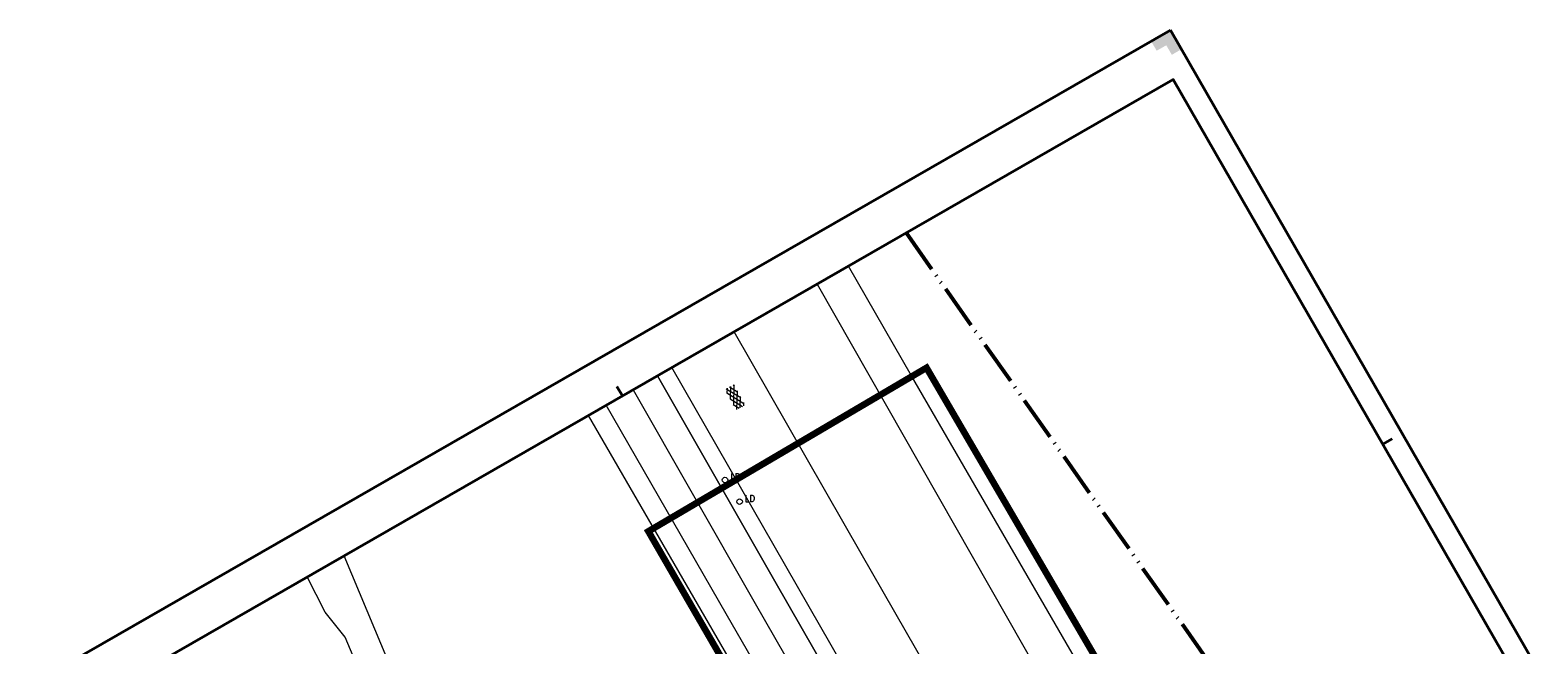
# Model space of a CAD drawing. Header units: metres. Extents: x 148737 to 148951, y 485553 to 485794.
# Tile 6 of 7: x 148743 to 148879, y 485739 to 485794. Entities that reach past the tile are written whole.
import ezdxf

# ---------------------------------------------------------------- set-up
doc = ezdxf.new("R2010")
doc.units = ezdxf.units.M
doc.header["$MEASUREMENT"] = 0
doc.linetypes.add('bladgr', pattern=[6.12, 4, -0.66, 0.07, -0.66, 0.07, -0.66])
for name, color, linetype, lineweight in [('BWR-alg-topografie', 7, 'Continuous', 13), ('TOP-L-topo objecten punt', 7, 'Continuous', 0), ('TOP-L-topo objecten vlak', 7, 'Continuous', 0), ('WVB-alg-bladgrens', 2, 'bladgr', 53), ('WVB-alg-onderhoek', 7, 'Continuous', 30), ('WVB-alg-werkgrens', 6, 'Continuous', 53)]:
    doc.layers.add(name, color=color, linetype=linetype, lineweight=lineweight)
doc.styles.add('Style-STANDARD', font='STANDARD.shx')

# ---------------------------------------------------------------- blocks, each defined once
blk = doc.blocks.new('121')
at = {"layer": 'TOP-L-topo objecten punt', "color": 7, "linetype": 'Continuous', "lineweight": 0}
blk.add_circle((0, 0), 0.25, dxfattribs=at)
at = {"layer": 'TOP-L-topo objecten punt', "color": 7, "linetype": 'Continuous', "lineweight": 0, "style": 'Style-STANDARD'}
blk.add_text('LD', height=0.6, dxfattribs=at).set_placement((0.483, 0))
blk = doc.blocks.new('ASFALT')
at = {"layer": 'BWR-alg-topografie'}
for p, q in [((1.14, 0.74), (0, 0.08)), ((0.54, 0.74), (0, 0.43)), ((1.48, -0.17), (0, 0.69)), ((0.88, -0.16), (0, 0.35)), ((0.28, -0.16), (0, 0)), ((1.74, 0.74), (0.18, -0.16)), ((2.08, -0.16), (0.52, 0.74)), ((2.11, 0.61), (0.78, -0.16)), ((2.11, 0.17), (1.12, 0.74)), ((2.11, 0.26), (1.38, -0.16)), ((2.11, 0.51), (1.73, 0.74)), ((2.11, -0.09), (1.98, -0.16))]:
    blk.add_line(p, q, dxfattribs=at)

msp = doc.modelspace()

# ---------------------------------------------------------------- hatches: boundary and pattern name
at = {"layer": 'WVB-alg-onderhoek', "lineweight": 40}
msp.add_hatch(color=256, dxfattribs=at).paths.add_polyline_path([(148846.13, 485792.02), (148845.63, 485792.88), (148844.76, 485792.39), (148844.26, 485793.25), (148846, 485794.25), (148846.99, 485792.52)])

# ---------------------------------------------------------------- linework, layer by layer
at = {"layer": 'TOP-L-topo objecten vlak', "color": 7, "linetype": 'Continuous', "lineweight": 0}
msp.add_line((148814.08, 485771.3), (148850.01, 485708.32), dxfattribs=at)
at = {"layer": 'TOP-L-topo objecten vlak', "color": 7, "linetype": 'Continuous', "lineweight": 0, "flags": 128}
for points in [[(148850.01, 485708.32), (148851.83, 485707.65), (148853.49, 485708.52), (148851.72, 485712.74), (148838.12, 485736.24), (148822.61, 485763), (148816.93, 485772.93)], [(148829.18, 485727.58), (148818.05, 485746.97), (148806.59, 485767)], [(148882.66, 485621.56), (148879.3, 485627.34), (148843.08, 485690.33), (148812.3, 485743.98), (148800.97, 485763.77)], [(148799.65, 485763.01), (148810.39, 485744.24), (148850.08, 485675.04), (148881.29, 485620.77)]]:
    msp.add_lwpolyline(points, dxfattribs=at)
at = {"layer": 'TOP-L-topo objecten vlak', "linetype": 'Continuous', "lineweight": 0, "flags": 128}
for points in [[(148797.48, 485761.76), (148808.36, 485742.66), (148847.82, 485673.92), (148879.14, 485619.54)], [(148881.29, 485620.77), (148850.08, 485675.04), (148810.39, 485744.24), (148799.65, 485763.01)], [(148875.33, 485617.35), (148844.03, 485671.91), (148804.28, 485740.7), (148793.43, 485759.44)], [(148876.87, 485618.24), (148845.57, 485672.67), (148805.88, 485741.5), (148795.02, 485760.35)], [(148854.75, 485605.52), (148853.26, 485608.06), (148824.86, 485656.04), (148807.44, 485679.93), (148800.76, 485691.54), (148794.08, 485703.16), (148790.75, 485708.96), (148787.42, 485714.77), (148784.08, 485720.58), (148780.75, 485726.39), (148777.43, 485732.2), (148771.35, 485746.75)], [(148833.81, 485636.92), (148829.91, 485640.62), (148825.36, 485645.66), (148825.45, 485647.84), (148822.61, 485654.21), (148820.9, 485658), (148816.91, 485662.66), (148813.11, 485666.17), (148805.7, 485677.84), (148798.61, 485693.06), (148796.03, 485696.16), (148793.19, 485701.19), (148773.54, 485734.45), (148771.45, 485739.39), (148769.65, 485741.67), (148768.02, 485744.84)]]:
    msp.add_lwpolyline(points, dxfattribs=at)
at = {"layer": 'WVB-alg-bladgrens', "linetype": 'bladgr'}
msp.add_line((148822.12, 485775.92), (148917.04, 485641.31), dxfattribs=at)
at = {"layer": 'WVB-alg-onderhoek', "lineweight": 40}
for p, q in [((148846, 485794.25), (148742.99, 485735.07)), ((148950.61, 485612.16), (148846, 485794.25)), ((148796.49, 485761.19), (148795.99, 485762.06)), ((148866.05, 485757.33), (148865.19, 485756.84))]:
    msp.add_line(p, q, dxfattribs=at)
at = {"layer": 'WVB-alg-onderhoek', "lineweight": 40, "flags": 128}
msp.add_lwpolyline([(148746.72, 485732.6), (148848.34, 485555.71), (148947.88, 485612.9), (148846.26, 485789.78)], close=True, dxfattribs=at)
at = {"layer": 'WVB-alg-werkgrens', "flags": 128}
msp.add_lwpolyline([(148863.68, 485716.99, 0.6, 0.6, 0), (148854.8, 485710.87, 0.6, 0.6, 0), (148823.97, 485763.74, 0.6, 0.6, 0), (148798.84, 485748.96, 0.6, 0.6, 0), (148867.19, 485630.64, 0.6, 0.6, 0), (148892.81, 485645.69, 0.6, 0.6, 0), (148859.35, 485703.07, 0.6, 0.6, 0), (148868.86, 485709.64, 0.6, 0.6, 0)], format="xyseb", dxfattribs=at)

# ---------------------------------------------------------------- block references
at = {"layer": 'BWR-alg-topografie', "rotation": 118.5964162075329}
msp.add_blockref('ASFALT', (148807.42, 485760.29), dxfattribs=at)
at = {"layer": 'TOP-L-topo objecten punt', "color": 7, "linetype": 'Continuous', "lineweight": 0}
for p in [(148805.76, 485753.6), (148807.08, 485751.64)]:
    msp.add_blockref('121', p, dxfattribs=at)

doc.saveas('drawing.dxf')
